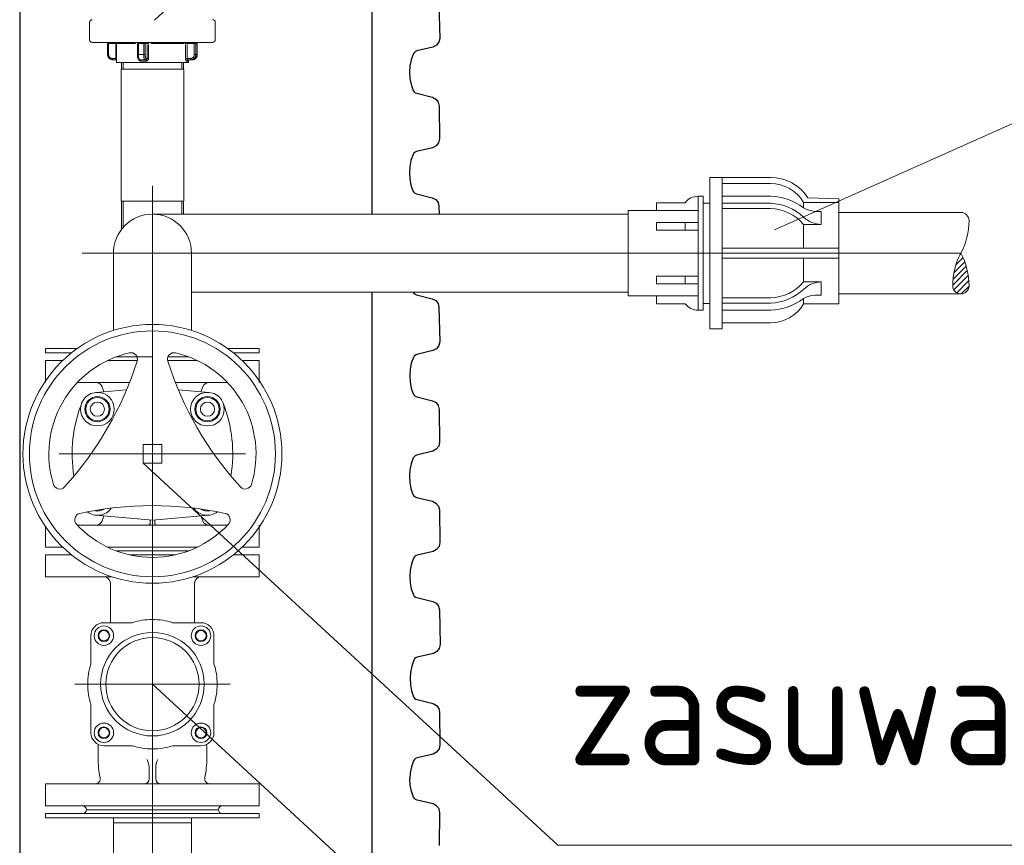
# Model space of a CAD drawing. Header units: millimetres. Extents: x 2060 to 2634, y 1467 to 1764.
# Tile 59 of 64: x 2550 to 2580, y 1614 to 1639. Entities that reach past the tile are written whole.
import ezdxf

# ---------------------------------------------------------------- set-up
doc = ezdxf.new("R2010")
doc.units = ezdxf.units.MM
doc.styles.add('ACDINTS', font='isocp.shx', dxfattribs={"height": 1})

msp = doc.modelspace()

# ---------------------------------------------------------------- linework, layer by layer
at = {"ltscale": 20}
for p, q in [((2560.515, 1661.92), (2560.515, 1633.457)), ((2560.515, 1631.045), (2560.515, 1567.515))]:
    msp.add_line(p, q, dxfattribs=at)
at = {"linetype": 'Continuous'}
for p, q in [((2549.639, 1655.692), (2549.631, 1574.957)), ((2562.584, 1639.964), (2562.608, 1638.891)), ((2562.581, 1638.774), (2562.505, 1638.677)), ((2562.608, 1638.891), (2562.581, 1638.774)), ((2561.82, 1638.448), (2561.793, 1638.407)), ((2561.856, 1638.48), (2561.82, 1638.448)), ((2561.901, 1638.5), (2561.856, 1638.48)), ((2562.397, 1638.618), (2561.901, 1638.5)), ((2562.505, 1638.677), (2562.397, 1638.618)), ((2561.728, 1638.227), (2561.69, 1638.039)), ((2561.793, 1638.407), (2561.728, 1638.227)), ((2561.69, 1638.039), (2561.679, 1637.848)), ((2561.679, 1637.848), (2561.69, 1637.654)), ((2561.69, 1637.654), (2561.722, 1637.463)), ((2561.722, 1637.463), (2561.787, 1637.281)), ((2561.787, 1637.281), (2561.814, 1637.241)), ((2561.814, 1637.241), (2561.851, 1637.211)), ((2561.851, 1637.211), (2561.897, 1637.192)), ((2561.897, 1637.192), (2562.386, 1637.07)), ((2562.386, 1637.07), (2562.491, 1637.014)), ((2562.491, 1637.014), (2562.562, 1636.918)), ((2562.562, 1636.918), (2562.589, 1636.8)), ((2562.589, 1636.8), (2562.601, 1635.784)), ((2562.601, 1635.784), (2562.573, 1635.666)), ((2562.39, 1635.511), (2561.893, 1635.392)), ((2562.498, 1635.569), (2562.39, 1635.511)), ((2562.573, 1635.666), (2562.498, 1635.569)), ((2561.721, 1635.119), (2561.683, 1634.932)), ((2561.786, 1635.3), (2561.721, 1635.119)), ((2561.812, 1635.341), (2561.786, 1635.3)), ((2561.849, 1635.372), (2561.812, 1635.341)), ((2561.893, 1635.392), (2561.849, 1635.372)), ((2561.683, 1634.932), (2561.672, 1634.74)), ((2561.672, 1634.74), (2561.682, 1634.546)), ((2561.682, 1634.546), (2561.715, 1634.355)), ((2561.715, 1634.355), (2561.779, 1634.174)), ((2561.779, 1634.174), (2561.807, 1634.133)), ((2561.807, 1634.133), (2561.844, 1634.103)), ((2561.844, 1634.103), (2561.889, 1634.084)), ((2561.889, 1634.084), (2562.378, 1633.962)), ((2562.378, 1633.962), (2562.485, 1633.909)), ((2562.485, 1633.909), (2562.557, 1633.819)), ((2562.557, 1633.819), (2562.584, 1633.704)), ((2562.584, 1633.704), (2562.589, 1633.457)), ((2561.788, 1631.045), (2561.809, 1631.016)), ((2561.809, 1631.016), (2561.846, 1630.985)), ((2561.846, 1630.985), (2561.891, 1630.966)), ((2561.891, 1630.966), (2562.38, 1630.844)), ((2562.38, 1630.844), (2562.487, 1630.791)), ((2562.487, 1630.791), (2562.559, 1630.701)), ((2562.559, 1630.701), (2562.586, 1630.586)), ((2562.586, 1630.586), (2562.611, 1629.514)), ((2562.583, 1629.396), (2562.507, 1629.299)), ((2562.611, 1629.514), (2562.583, 1629.396)), ((2561.796, 1629.029), (2561.731, 1628.849)), ((2561.822, 1629.07), (2561.796, 1629.029)), ((2561.859, 1629.102), (2561.822, 1629.07)), ((2561.903, 1629.122), (2561.859, 1629.102)), ((2562.399, 1629.24), (2561.903, 1629.122)), ((2562.507, 1629.299), (2562.399, 1629.24)), ((2561.731, 1628.849), (2561.692, 1628.661)), ((2561.692, 1628.661), (2561.682, 1628.47)), ((2561.682, 1628.47), (2561.692, 1628.276)), ((2561.692, 1628.276), (2561.725, 1628.085)), ((2561.725, 1628.085), (2561.789, 1627.903)), ((2561.789, 1627.903), (2561.816, 1627.863)), ((2561.816, 1627.863), (2561.854, 1627.833)), ((2561.854, 1627.833), (2561.899, 1627.814)), ((2561.899, 1627.814), (2562.388, 1627.692)), ((2562.388, 1627.692), (2562.494, 1627.636)), ((2562.494, 1627.636), (2562.564, 1627.54)), ((2562.564, 1627.54), (2562.591, 1627.422)), ((2562.591, 1627.422), (2562.603, 1626.406)), ((2562.576, 1626.288), (2562.5, 1626.191)), ((2562.603, 1626.406), (2562.576, 1626.288)), ((2561.851, 1625.994), (2561.815, 1625.963)), ((2561.896, 1626.014), (2561.851, 1625.994)), ((2562.392, 1626.132), (2561.896, 1626.014)), ((2562.5, 1626.191), (2562.392, 1626.132)), ((2561.724, 1625.741), (2561.685, 1625.554)), ((2561.789, 1625.922), (2561.724, 1625.741)), ((2561.815, 1625.963), (2561.789, 1625.922)), ((2561.685, 1625.554), (2561.674, 1625.362)), ((2561.674, 1625.362), (2561.685, 1625.168)), ((2561.685, 1625.168), (2561.717, 1624.977)), ((2561.717, 1624.977), (2561.782, 1624.796)), ((2561.782, 1624.796), (2561.809, 1624.755)), ((2561.809, 1624.755), (2561.847, 1624.725)), ((2561.847, 1624.725), (2561.892, 1624.706)), ((2561.892, 1624.706), (2562.381, 1624.584)), ((2562.381, 1624.584), (2562.491, 1624.53)), ((2562.491, 1624.53), (2562.571, 1624.438)), ((2562.571, 1624.438), (2562.603, 1624.323)), ((2562.603, 1624.323), (2562.615, 1623.307)), ((2562.615, 1623.307), (2562.588, 1623.189)), ((2562.404, 1623.033), (2561.908, 1622.915)), ((2562.512, 1623.092), (2562.404, 1623.033)), ((2562.588, 1623.189), (2562.512, 1623.092)), ((2561.735, 1622.642), (2561.697, 1622.454)), ((2561.801, 1622.822), (2561.735, 1622.642)), ((2561.827, 1622.864), (2561.801, 1622.822)), ((2561.863, 1622.895), (2561.827, 1622.864)), ((2561.908, 1622.915), (2561.863, 1622.895)), ((2561.697, 1622.454), (2561.686, 1622.263)), ((2561.686, 1622.263), (2561.697, 1622.069)), ((2561.697, 1622.069), (2561.729, 1621.878)), ((2561.729, 1621.878), (2561.794, 1621.696)), ((2561.794, 1621.696), (2561.821, 1621.656)), ((2561.821, 1621.656), (2561.859, 1621.626)), ((2561.859, 1621.626), (2561.904, 1621.607)), ((2561.904, 1621.607), (2562.393, 1621.485)), ((2562.393, 1621.485), (2562.499, 1621.432)), ((2562.499, 1621.432), (2562.571, 1621.342)), ((2562.571, 1621.342), (2562.599, 1621.227)), ((2562.599, 1621.227), (2562.623, 1620.154)), ((2562.52, 1619.94), (2562.412, 1619.881)), ((2562.595, 1620.036), (2562.52, 1619.94)), ((2562.623, 1620.154), (2562.595, 1620.036)), ((2561.808, 1619.67), (2561.743, 1619.49)), ((2561.834, 1619.711), (2561.808, 1619.67)), ((2561.871, 1619.743), (2561.834, 1619.711)), ((2561.915, 1619.763), (2561.871, 1619.743)), ((2562.412, 1619.881), (2561.915, 1619.763)), ((2561.705, 1619.302), (2561.694, 1619.111)), ((2561.743, 1619.49), (2561.705, 1619.302)), ((2561.694, 1619.111), (2561.705, 1618.917)), ((2561.705, 1618.917), (2561.737, 1618.725)), ((2561.737, 1618.725), (2561.801, 1618.544)), ((2561.801, 1618.544), (2561.829, 1618.504)), ((2561.829, 1618.504), (2561.866, 1618.473)), ((2561.866, 1618.473), (2561.912, 1618.455)), ((2561.912, 1618.455), (2562.401, 1618.333)), ((2562.401, 1618.333), (2562.506, 1618.277)), ((2562.506, 1618.277), (2562.577, 1618.18)), ((2562.577, 1618.18), (2562.604, 1618.063)), ((2562.604, 1618.063), (2562.616, 1617.047)), ((2562.588, 1616.929), (2562.512, 1616.832)), ((2562.616, 1617.047), (2562.588, 1616.929)), ((2561.801, 1616.562), (2561.736, 1616.382)), ((2561.827, 1616.603), (2561.801, 1616.562)), ((2561.864, 1616.635), (2561.827, 1616.603)), ((2561.908, 1616.655), (2561.864, 1616.635)), ((2562.405, 1616.773), (2561.908, 1616.655)), ((2562.512, 1616.832), (2562.405, 1616.773)), ((2561.736, 1616.382), (2561.698, 1616.194)), ((2561.698, 1616.194), (2561.687, 1616.003)), ((2561.698, 1615.811), (2561.687, 1616.003)), ((2561.736, 1615.624), (2561.698, 1615.811)), ((2561.801, 1615.443), (2561.736, 1615.624)), ((2561.827, 1615.402), (2561.801, 1615.443)), ((2561.864, 1615.371), (2561.827, 1615.402)), ((2561.908, 1615.351), (2561.864, 1615.371)), ((2562.405, 1615.233), (2561.908, 1615.351)), ((2562.512, 1615.174), (2562.405, 1615.233)), ((2562.588, 1615.077), (2562.512, 1615.174)), ((2562.616, 1614.959), (2562.588, 1615.077)), ((2562.604, 1613.943), (2562.616, 1614.959))]:
    msp.add_line(p, q, dxfattribs=at)
at = {"lineweight": 0}
for p, q in [((2566.607, 1651.258), (2553.798, 1639.457)), ((2551.793, 1639.387), (2551.793, 1638.847)), ((2555.673, 1639.387), (2555.673, 1638.847)), ((2555.593, 1638.767), (2551.873, 1638.767)), ((2552.348, 1638.727), (2552.348, 1638.387)), ((2552.376, 1638.727), (2552.349, 1638.727)), ((2552.378, 1638.404), (2552.378, 1638.71)), ((2552.39, 1638.727), (2552.589, 1638.727)), ((2552.6, 1638.704), (2552.6, 1638.29)), ((2552.602, 1638.727), (2552.623, 1638.727)), ((2552.623, 1638.727), (2552.623, 1638.147)), ((2553.213, 1638.727), (2552.625, 1638.727)), ((2553.295, 1638.727), (2553.27, 1638.727)), ((2553.27, 1638.727), (2553.27, 1638.387)), ((2553.297, 1638.404), (2553.297, 1638.71)), ((2553.456, 1638.727), (2553.306, 1638.727)), ((2553.465, 1638.71), (2553.465, 1638.404)), ((2553.51, 1638.727), (2553.468, 1638.727)), ((2553.511, 1638.404), (2553.511, 1638.71)), ((2553.514, 1638.727), (2553.566, 1638.727)), ((2553.569, 1638.727), (2553.609, 1638.727)), ((2553.569, 1638.704), (2553.569, 1638.29)), ((2553.612, 1638.29), (2553.612, 1638.704)), ((2554.728, 1638.727), (2553.683, 1638.727)), ((2554.757, 1638.704), (2554.757, 1638.29)), ((2554.759, 1638.727), (2554.802, 1638.727)), ((2554.804, 1638.29), (2554.804, 1638.704)), ((2554.815, 1638.727), (2555.015, 1638.727)), ((2555.026, 1638.71), (2555.026, 1638.404)), ((2555.073, 1638.727), (2555.029, 1638.727)), ((2555.074, 1638.404), (2555.074, 1638.71)), ((2555.116, 1638.727), (2555.077, 1638.727)), ((2555.118, 1638.727), (2555.118, 1638.727)), ((2555.118, 1638.727), (2555.118, 1638.387)), ((2555.118, 1638.71), (2555.118, 1638.404)), ((2585.531, 1638.599), (2572.953, 1632.97)), ((2552.348, 1638.387), (2552.349, 1638.372)), ((2552.376, 1638.387), (2552.349, 1638.387)), ((2552.349, 1638.372), (2552.351, 1638.356)), ((2552.351, 1638.356), (2552.355, 1638.341)), ((2552.355, 1638.341), (2552.36, 1638.326)), ((2552.36, 1638.326), (2552.367, 1638.312)), ((2552.367, 1638.312), (2552.375, 1638.299)), ((2552.375, 1638.299), (2552.384, 1638.286)), ((2552.379, 1638.38), (2552.378, 1638.387)), ((2552.379, 1638.372), (2552.379, 1638.38)), ((2552.381, 1638.364), (2552.379, 1638.372)), ((2552.382, 1638.356), (2552.381, 1638.364)), ((2552.385, 1638.349), (2552.382, 1638.356)), ((2552.384, 1638.286), (2552.394, 1638.275)), ((2552.387, 1638.341), (2552.385, 1638.349)), ((2552.391, 1638.334), (2552.387, 1638.341)), ((2552.394, 1638.327), (2552.391, 1638.334)), ((2552.398, 1638.321), (2552.394, 1638.327)), ((2552.394, 1638.275), (2552.405, 1638.264)), ((2552.403, 1638.314), (2552.398, 1638.321)), ((2552.407, 1638.308), (2552.403, 1638.314)), ((2552.405, 1638.264), (2552.418, 1638.255)), ((2552.413, 1638.303), (2552.407, 1638.308)), ((2552.418, 1638.297), (2552.413, 1638.303)), ((2552.424, 1638.292), (2552.418, 1638.297)), ((2552.418, 1638.255), (2552.431, 1638.246)), ((2552.43, 1638.288), (2552.424, 1638.292)), ((2552.437, 1638.283), (2552.43, 1638.288)), ((2552.431, 1638.246), (2552.445, 1638.24)), ((2552.444, 1638.28), (2552.437, 1638.283)), ((2552.451, 1638.277), (2552.444, 1638.28)), ((2552.445, 1638.24), (2552.459, 1638.234)), ((2552.458, 1638.274), (2552.451, 1638.277)), ((2552.465, 1638.272), (2552.458, 1638.274)), ((2552.459, 1638.234), (2552.474, 1638.231)), ((2552.472, 1638.27), (2552.465, 1638.272)), ((2552.48, 1638.269), (2552.472, 1638.27)), ((2552.474, 1638.231), (2552.49, 1638.228)), ((2552.487, 1638.268), (2552.48, 1638.269)), ((2552.495, 1638.267), (2552.487, 1638.268)), ((2552.49, 1638.228), (2552.505, 1638.227)), ((2552.595, 1638.267), (2552.5, 1638.267)), ((2552.505, 1638.227), (2552.602, 1638.227)), ((2552.6, 1638.267), (2552.6, 1638.265)), ((2552.6, 1638.265), (2552.6, 1638.262)), ((2552.6, 1638.262), (2552.6, 1638.26)), ((2552.6, 1638.26), (2552.6, 1638.257)), ((2552.6, 1638.257), (2552.6, 1638.255)), ((2552.6, 1638.255), (2552.6, 1638.252)), ((2552.6, 1638.252), (2552.6, 1638.25)), ((2552.6, 1638.25), (2552.6, 1638.247)), ((2552.6, 1638.247), (2552.6, 1638.245)), ((2552.6, 1638.245), (2552.6, 1638.243)), ((2552.6, 1638.243), (2552.6, 1638.241)), ((2552.6, 1638.241), (2552.6, 1638.239)), ((2552.6, 1638.239), (2552.6, 1638.237)), ((2552.6, 1638.237), (2552.6, 1638.236)), ((2552.6, 1638.236), (2552.6, 1638.234)), ((2552.6, 1638.234), (2552.6, 1638.233)), ((2552.6, 1638.233), (2552.601, 1638.232)), ((2552.601, 1638.232), (2552.601, 1638.231)), ((2552.601, 1638.231), (2552.601, 1638.23)), ((2552.601, 1638.23), (2552.601, 1638.229)), ((2552.601, 1638.229), (2552.601, 1638.228)), ((2552.601, 1638.228), (2552.601, 1638.228)), ((2552.601, 1638.228), (2552.602, 1638.228)), ((2552.602, 1638.267), (2552.623, 1638.267)), ((2552.602, 1638.228), (2552.602, 1638.227)), ((2552.608, 1638.227), (2552.602, 1638.227)), ((2552.614, 1638.225), (2552.608, 1638.227)), ((2552.619, 1638.223), (2552.614, 1638.225)), ((2552.623, 1638.221), (2552.619, 1638.223)), ((2552.623, 1638.147), (2554.843, 1638.147)), ((2552.777, 1638.147), (2552.777, 1637.937)), ((2552.829, 1638.147), (2552.829, 1637.937)), ((2553.295, 1638.387), (2553.27, 1638.387)), ((2553.27, 1638.375), (2553.27, 1638.387)), ((2553.27, 1638.362), (2553.27, 1638.375)), ((2553.271, 1638.35), (2553.27, 1638.362)), ((2553.272, 1638.338), (2553.271, 1638.35)), ((2553.274, 1638.326), (2553.272, 1638.338)), ((2553.275, 1638.314), (2553.274, 1638.326)), ((2553.277, 1638.303), (2553.275, 1638.314)), ((2553.28, 1638.293), (2553.277, 1638.303)), ((2553.283, 1638.283), (2553.28, 1638.293)), ((2553.286, 1638.274), (2553.283, 1638.283)), ((2553.289, 1638.265), (2553.286, 1638.274)), ((2553.294, 1638.256), (2553.289, 1638.265)), ((2553.3, 1638.247), (2553.294, 1638.256)), ((2553.298, 1638.377), (2553.297, 1638.387)), ((2553.298, 1638.367), (2553.298, 1638.377)), ((2553.298, 1638.356), (2553.298, 1638.367)), ((2553.299, 1638.346), (2553.298, 1638.356)), ((2553.3, 1638.336), (2553.299, 1638.346)), ((2553.301, 1638.326), (2553.3, 1638.336)), ((2553.304, 1638.243), (2553.3, 1638.247)), ((2553.302, 1638.317), (2553.301, 1638.326)), ((2553.303, 1638.308), (2553.302, 1638.317)), ((2553.305, 1638.299), (2553.303, 1638.308)), ((2553.309, 1638.238), (2553.304, 1638.243)), ((2553.306, 1638.29), (2553.305, 1638.299)), ((2553.306, 1638.387), (2553.456, 1638.387)), ((2553.308, 1638.282), (2553.306, 1638.29)), ((2553.31, 1638.274), (2553.308, 1638.282)), ((2553.315, 1638.234), (2553.309, 1638.238)), ((2553.312, 1638.267), (2553.31, 1638.274)), ((2553.31, 1638.238), (2553.312, 1638.234)), ((2553.314, 1638.261), (2553.312, 1638.267)), ((2553.312, 1638.234), (2553.313, 1638.23)), ((2553.313, 1638.23), (2553.315, 1638.227)), ((2553.316, 1638.254), (2553.314, 1638.261)), ((2553.322, 1638.231), (2553.315, 1638.234)), ((2553.315, 1638.227), (2553.317, 1638.224)), ((2553.319, 1638.249), (2553.316, 1638.254)), ((2553.317, 1638.224), (2553.319, 1638.22)), ((2553.321, 1638.244), (2553.319, 1638.249)), ((2553.319, 1638.22), (2553.321, 1638.217)), ((2553.324, 1638.24), (2553.321, 1638.244)), ((2553.321, 1638.217), (2553.324, 1638.214)), ((2553.331, 1638.228), (2553.322, 1638.231)), ((2553.326, 1638.236), (2553.324, 1638.24)), ((2553.324, 1638.214), (2553.326, 1638.211)), ((2553.329, 1638.233), (2553.326, 1638.236)), ((2553.326, 1638.211), (2553.329, 1638.208)), ((2553.332, 1638.231), (2553.329, 1638.233)), ((2553.329, 1638.208), (2553.331, 1638.206)), ((2553.34, 1638.227), (2553.331, 1638.228)), ((2553.331, 1638.206), (2553.334, 1638.203)), ((2553.334, 1638.229), (2553.332, 1638.231)), ((2553.337, 1638.228), (2553.334, 1638.229)), ((2553.334, 1638.203), (2553.337, 1638.201)), ((2553.34, 1638.227), (2553.337, 1638.228)), ((2553.337, 1638.201), (2553.34, 1638.199)), ((2553.503, 1638.227), (2553.34, 1638.227)), ((2553.34, 1638.199), (2553.343, 1638.197)), ((2553.343, 1638.197), (2553.346, 1638.195)), ((2553.346, 1638.195), (2553.35, 1638.194)), ((2553.35, 1638.194), (2553.353, 1638.192)), ((2553.353, 1638.192), (2553.356, 1638.191)), ((2553.356, 1638.191), (2553.36, 1638.19)), ((2553.36, 1638.19), (2553.363, 1638.189)), ((2553.363, 1638.189), (2553.367, 1638.188)), ((2553.367, 1638.188), (2553.371, 1638.188)), ((2553.371, 1638.188), (2553.374, 1638.188)), ((2553.374, 1638.188), (2553.378, 1638.187)), ((2553.527, 1638.187), (2553.385, 1638.187)), ((2553.465, 1638.387), (2553.465, 1638.377)), ((2553.465, 1638.377), (2553.465, 1638.367)), ((2553.465, 1638.367), (2553.466, 1638.356)), ((2553.466, 1638.356), (2553.466, 1638.346)), ((2553.466, 1638.346), (2553.467, 1638.336)), ((2553.467, 1638.336), (2553.468, 1638.326)), ((2553.51, 1638.387), (2553.468, 1638.387)), ((2553.468, 1638.326), (2553.469, 1638.317)), ((2553.469, 1638.317), (2553.47, 1638.307)), ((2553.47, 1638.307), (2553.471, 1638.298)), ((2553.471, 1638.298), (2553.473, 1638.29)), ((2553.473, 1638.29), (2553.474, 1638.282)), ((2553.474, 1638.282), (2553.476, 1638.274)), ((2553.476, 1638.274), (2553.478, 1638.267)), ((2553.478, 1638.267), (2553.48, 1638.26)), ((2553.48, 1638.26), (2553.482, 1638.254)), ((2553.482, 1638.254), (2553.484, 1638.249)), ((2553.484, 1638.249), (2553.486, 1638.244)), ((2553.486, 1638.244), (2553.488, 1638.24)), ((2553.488, 1638.24), (2553.491, 1638.236)), ((2553.491, 1638.236), (2553.493, 1638.233)), ((2553.493, 1638.233), (2553.495, 1638.231)), ((2553.495, 1638.231), (2553.498, 1638.229)), ((2553.498, 1638.229), (2553.5, 1638.228)), ((2553.5, 1638.228), (2553.503, 1638.227)), ((2553.503, 1638.227), (2553.528, 1638.227)), ((2553.511, 1638.38), (2553.511, 1638.387)), ((2553.511, 1638.372), (2553.511, 1638.38)), ((2553.512, 1638.364), (2553.511, 1638.372)), ((2553.512, 1638.356), (2553.512, 1638.364)), ((2553.513, 1638.349), (2553.512, 1638.356)), ((2553.513, 1638.341), (2553.513, 1638.349)), ((2553.514, 1638.334), (2553.513, 1638.341)), ((2553.515, 1638.327), (2553.514, 1638.334)), ((2553.516, 1638.321), (2553.515, 1638.327)), ((2553.517, 1638.314), (2553.516, 1638.321)), ((2553.519, 1638.308), (2553.517, 1638.314)), ((2553.52, 1638.303), (2553.519, 1638.308)), ((2553.521, 1638.297), (2553.52, 1638.303)), ((2553.523, 1638.292), (2553.521, 1638.297)), ((2553.525, 1638.288), (2553.523, 1638.292)), ((2553.526, 1638.283), (2553.525, 1638.288)), ((2553.528, 1638.28), (2553.526, 1638.283)), ((2553.53, 1638.277), (2553.528, 1638.28)), ((2553.53, 1638.228), (2553.528, 1638.227)), ((2553.532, 1638.274), (2553.53, 1638.277)), ((2553.533, 1638.228), (2553.53, 1638.228)), ((2553.534, 1638.272), (2553.532, 1638.274)), ((2553.535, 1638.228), (2553.533, 1638.228)), ((2553.535, 1638.27), (2553.534, 1638.272)), ((2553.537, 1638.269), (2553.535, 1638.27)), ((2553.538, 1638.229), (2553.535, 1638.228)), ((2553.535, 1638.187), (2553.54, 1638.188)), ((2553.539, 1638.268), (2553.537, 1638.269)), ((2553.541, 1638.23), (2553.538, 1638.229)), ((2553.541, 1638.267), (2553.539, 1638.268)), ((2553.54, 1638.188), (2553.545, 1638.188)), ((2553.543, 1638.231), (2553.541, 1638.23)), ((2553.567, 1638.267), (2553.543, 1638.267)), ((2553.545, 1638.232), (2553.543, 1638.231)), ((2553.548, 1638.233), (2553.545, 1638.232)), ((2553.545, 1638.188), (2553.55, 1638.189)), ((2553.55, 1638.234), (2553.548, 1638.233)), ((2553.552, 1638.236), (2553.55, 1638.234)), ((2553.55, 1638.189), (2553.554, 1638.19)), ((2553.554, 1638.237), (2553.552, 1638.236)), ((2553.556, 1638.239), (2553.554, 1638.237)), ((2553.554, 1638.19), (2553.559, 1638.192)), ((2553.558, 1638.241), (2553.556, 1638.239)), ((2553.56, 1638.243), (2553.558, 1638.241)), ((2553.559, 1638.192), (2553.564, 1638.194)), ((2553.562, 1638.245), (2553.56, 1638.243)), ((2553.563, 1638.247), (2553.562, 1638.245)), ((2553.564, 1638.25), (2553.563, 1638.247)), ((2553.565, 1638.252), (2553.564, 1638.25)), ((2553.564, 1638.194), (2553.568, 1638.196)), ((2553.566, 1638.255), (2553.565, 1638.252)), ((2553.567, 1638.257), (2553.566, 1638.255)), ((2553.568, 1638.26), (2553.567, 1638.257)), ((2553.569, 1638.267), (2553.568, 1638.265)), ((2553.568, 1638.265), (2553.568, 1638.262)), ((2553.568, 1638.262), (2553.568, 1638.26)), ((2553.568, 1638.196), (2553.573, 1638.198)), ((2553.569, 1638.267), (2553.609, 1638.267)), ((2553.573, 1638.198), (2553.577, 1638.201)), ((2553.577, 1638.201), (2553.581, 1638.204)), ((2553.581, 1638.204), (2553.585, 1638.207)), ((2553.585, 1638.207), (2553.589, 1638.211)), ((2553.589, 1638.211), (2553.592, 1638.215)), ((2553.592, 1638.215), (2553.596, 1638.219)), ((2553.596, 1638.219), (2553.599, 1638.223)), ((2553.599, 1638.223), (2553.601, 1638.227)), ((2553.601, 1638.227), (2553.604, 1638.232)), ((2553.604, 1638.232), (2553.606, 1638.237)), ((2553.606, 1638.237), (2553.608, 1638.242)), ((2553.608, 1638.242), (2553.609, 1638.247)), ((2553.609, 1638.247), (2553.61, 1638.252)), ((2553.61, 1638.252), (2553.611, 1638.257)), ((2553.611, 1638.262), (2553.612, 1638.267)), ((2553.611, 1638.257), (2553.611, 1638.262)), ((2554.637, 1637.937), (2554.637, 1638.147)), ((2554.689, 1638.147), (2554.689, 1637.937)), ((2554.757, 1638.267), (2554.758, 1638.262)), ((2554.758, 1638.262), (2554.758, 1638.257)), ((2554.758, 1638.257), (2554.758, 1638.252)), ((2554.758, 1638.252), (2554.758, 1638.247)), ((2554.758, 1638.247), (2554.759, 1638.242)), ((2554.759, 1638.267), (2554.802, 1638.267)), ((2554.759, 1638.242), (2554.76, 1638.237)), ((2554.76, 1638.237), (2554.761, 1638.232)), ((2554.761, 1638.232), (2554.761, 1638.228)), ((2554.761, 1638.228), (2554.762, 1638.223)), ((2554.762, 1638.223), (2554.764, 1638.219)), ((2554.764, 1638.219), (2554.765, 1638.215)), ((2554.765, 1638.215), (2554.766, 1638.211)), ((2554.766, 1638.211), (2554.767, 1638.207)), ((2554.767, 1638.207), (2554.769, 1638.204)), ((2554.769, 1638.204), (2554.77, 1638.201)), ((2554.77, 1638.201), (2554.772, 1638.198)), ((2554.772, 1638.198), (2554.773, 1638.196)), ((2554.773, 1638.196), (2554.775, 1638.194)), ((2554.775, 1638.194), (2554.777, 1638.192)), ((2554.777, 1638.192), (2554.778, 1638.19)), ((2554.778, 1638.19), (2554.78, 1638.189)), ((2554.78, 1638.189), (2554.782, 1638.188)), ((2554.782, 1638.188), (2554.783, 1638.188)), ((2554.783, 1638.188), (2554.785, 1638.187)), ((2554.824, 1638.187), (2554.787, 1638.187)), ((2554.804, 1638.265), (2554.804, 1638.267)), ((2554.805, 1638.262), (2554.804, 1638.265)), ((2554.805, 1638.26), (2554.805, 1638.262)), ((2554.805, 1638.257), (2554.805, 1638.26)), ((2554.805, 1638.255), (2554.805, 1638.257)), ((2554.806, 1638.252), (2554.805, 1638.255)), ((2554.807, 1638.25), (2554.806, 1638.252)), ((2554.807, 1638.247), (2554.807, 1638.25)), ((2554.808, 1638.245), (2554.807, 1638.247)), ((2554.809, 1638.243), (2554.808, 1638.245)), ((2554.809, 1638.241), (2554.809, 1638.243)), ((2554.81, 1638.239), (2554.809, 1638.241)), ((2554.905, 1638.267), (2554.81, 1638.267)), ((2554.811, 1638.237), (2554.81, 1638.239)), ((2554.812, 1638.236), (2554.811, 1638.237)), ((2554.813, 1638.234), (2554.812, 1638.236)), ((2554.814, 1638.233), (2554.813, 1638.234)), ((2554.815, 1638.232), (2554.814, 1638.233)), ((2554.816, 1638.231), (2554.815, 1638.232)), ((2554.817, 1638.23), (2554.816, 1638.231)), ((2554.819, 1638.229), (2554.817, 1638.23)), ((2554.82, 1638.228), (2554.819, 1638.229)), ((2554.821, 1638.228), (2554.82, 1638.228)), ((2554.822, 1638.228), (2554.821, 1638.228)), ((2554.823, 1638.227), (2554.822, 1638.228)), ((2554.823, 1638.227), (2554.92, 1638.227)), ((2554.825, 1638.187), (2554.826, 1638.188)), ((2554.826, 1638.188), (2554.826, 1638.188)), ((2554.826, 1638.188), (2554.827, 1638.188)), ((2554.827, 1638.188), (2554.828, 1638.189)), ((2554.827, 1638.188), (2554.827, 1638.188)), ((2554.828, 1638.189), (2554.828, 1638.19)), ((2554.828, 1638.19), (2554.829, 1638.19)), ((2554.828, 1638.189), (2554.828, 1638.189)), ((2554.829, 1638.191), (2554.83, 1638.192)), ((2554.829, 1638.19), (2554.829, 1638.191)), ((2554.83, 1638.193), (2554.831, 1638.194)), ((2554.83, 1638.192), (2554.83, 1638.193)), ((2554.83, 1638.193), (2554.83, 1638.193)), ((2554.831, 1638.197), (2554.832, 1638.198)), ((2554.831, 1638.196), (2554.831, 1638.197)), ((2554.831, 1638.194), (2554.831, 1638.196)), ((2554.832, 1638.207), (2554.833, 1638.209)), ((2554.832, 1638.201), (2554.833, 1638.202)), ((2554.832, 1638.199), (2554.832, 1638.201)), ((2554.832, 1638.198), (2554.832, 1638.199)), ((2554.833, 1638.209), (2554.834, 1638.21)), ((2554.833, 1638.207), (2554.834, 1638.209)), ((2554.833, 1638.205), (2554.833, 1638.207)), ((2554.833, 1638.204), (2554.833, 1638.205)), ((2554.833, 1638.202), (2554.833, 1638.204)), ((2554.834, 1638.21), (2554.836, 1638.213)), ((2554.834, 1638.209), (2554.834, 1638.211)), ((2554.836, 1638.213), (2554.839, 1638.217)), ((2554.839, 1638.217), (2554.845, 1638.222)), ((2554.843, 1638.221), (2554.843, 1638.147)), ((2554.845, 1638.222), (2554.849, 1638.224)), ((2554.849, 1638.224), (2554.854, 1638.226)), ((2554.854, 1638.226), (2554.859, 1638.227)), ((2554.859, 1638.227), (2554.865, 1638.227)), ((2554.917, 1638.268), (2554.91, 1638.267)), ((2554.925, 1638.269), (2554.917, 1638.268)), ((2554.92, 1638.227), (2554.93, 1638.228)), ((2554.962, 1638.227), (2554.92, 1638.227)), ((2554.933, 1638.27), (2554.925, 1638.269)), ((2554.93, 1638.228), (2554.94, 1638.229)), ((2554.94, 1638.272), (2554.933, 1638.27)), ((2554.947, 1638.274), (2554.94, 1638.272)), ((2554.94, 1638.229), (2554.95, 1638.231)), ((2554.954, 1638.277), (2554.947, 1638.274)), ((2554.95, 1638.231), (2554.96, 1638.233)), ((2554.961, 1638.28), (2554.954, 1638.277)), ((2554.96, 1638.233), (2554.969, 1638.236)), ((2554.968, 1638.284), (2554.961, 1638.28)), ((2554.977, 1638.228), (2554.962, 1638.227)), ((2554.972, 1638.228), (2554.962, 1638.227)), ((2554.975, 1638.288), (2554.968, 1638.284)), ((2554.969, 1638.236), (2554.979, 1638.24)), ((2554.982, 1638.229), (2554.972, 1638.228)), ((2554.981, 1638.292), (2554.975, 1638.288)), ((2554.992, 1638.231), (2554.977, 1638.228)), ((2554.979, 1638.24), (2554.988, 1638.244)), ((2554.987, 1638.297), (2554.981, 1638.292)), ((2554.992, 1638.231), (2554.982, 1638.229)), ((2554.992, 1638.303), (2554.987, 1638.297)), ((2554.988, 1638.244), (2554.997, 1638.249)), ((2554.997, 1638.308), (2554.992, 1638.303)), ((2555.007, 1638.234), (2554.992, 1638.231)), ((2555.002, 1638.233), (2554.992, 1638.231)), ((2555.002, 1638.314), (2554.997, 1638.308)), ((2554.997, 1638.249), (2555.006, 1638.254)), ((2555.007, 1638.321), (2555.002, 1638.314)), ((2555.012, 1638.236), (2555.002, 1638.233)), ((2555.006, 1638.254), (2555.014, 1638.261)), ((2555.011, 1638.328), (2555.007, 1638.321)), ((2555.022, 1638.24), (2555.007, 1638.234)), ((2555.014, 1638.335), (2555.011, 1638.328)), ((2555.021, 1638.24), (2555.012, 1638.236)), ((2555.017, 1638.342), (2555.014, 1638.335)), ((2555.014, 1638.261), (2555.022, 1638.267)), ((2555.02, 1638.349), (2555.017, 1638.342)), ((2555.022, 1638.357), (2555.02, 1638.349)), ((2555.03, 1638.244), (2555.021, 1638.24)), ((2555.024, 1638.364), (2555.022, 1638.357)), ((2555.022, 1638.267), (2555.029, 1638.274)), ((2555.036, 1638.246), (2555.022, 1638.24)), ((2555.025, 1638.372), (2555.024, 1638.364)), ((2555.026, 1638.38), (2555.025, 1638.372)), ((2555.026, 1638.387), (2555.026, 1638.38)), ((2555.073, 1638.387), (2555.029, 1638.387)), ((2555.029, 1638.274), (2555.036, 1638.282)), ((2555.039, 1638.249), (2555.03, 1638.244)), ((2555.036, 1638.282), (2555.042, 1638.29)), ((2555.049, 1638.255), (2555.036, 1638.246)), ((2555.048, 1638.254), (2555.039, 1638.249)), ((2555.042, 1638.29), (2555.048, 1638.299)), ((2555.048, 1638.299), (2555.054, 1638.308)), ((2555.056, 1638.26), (2555.048, 1638.254)), ((2555.061, 1638.264), (2555.049, 1638.255)), ((2555.054, 1638.308), (2555.058, 1638.317)), ((2555.064, 1638.267), (2555.056, 1638.26)), ((2555.058, 1638.317), (2555.063, 1638.326)), ((2555.073, 1638.275), (2555.061, 1638.264)), ((2555.063, 1638.326), (2555.066, 1638.336)), ((2555.072, 1638.274), (2555.064, 1638.267)), ((2555.066, 1638.336), (2555.069, 1638.346)), ((2555.069, 1638.346), (2555.071, 1638.356)), ((2555.071, 1638.356), (2555.073, 1638.367)), ((2555.079, 1638.282), (2555.072, 1638.274)), ((2555.073, 1638.367), (2555.074, 1638.377)), ((2555.083, 1638.286), (2555.073, 1638.275)), ((2555.074, 1638.377), (2555.074, 1638.387)), ((2555.077, 1638.387), (2555.116, 1638.387)), ((2555.085, 1638.29), (2555.079, 1638.282)), ((2555.092, 1638.299), (2555.083, 1638.286)), ((2555.091, 1638.298), (2555.085, 1638.29)), ((2555.097, 1638.307), (2555.091, 1638.298)), ((2555.1, 1638.312), (2555.092, 1638.299)), ((2555.101, 1638.317), (2555.097, 1638.307)), ((2555.107, 1638.326), (2555.1, 1638.312)), ((2555.106, 1638.326), (2555.101, 1638.317)), ((2555.109, 1638.336), (2555.106, 1638.326)), ((2555.112, 1638.341), (2555.107, 1638.326)), ((2555.112, 1638.346), (2555.109, 1638.336)), ((2555.115, 1638.356), (2555.112, 1638.341)), ((2555.115, 1638.356), (2555.112, 1638.346)), ((2555.118, 1638.372), (2555.115, 1638.356)), ((2555.116, 1638.367), (2555.115, 1638.356)), ((2555.117, 1638.377), (2555.116, 1638.367)), ((2555.118, 1638.387), (2555.117, 1638.377)), ((2555.118, 1638.387), (2555.118, 1638.387)), ((2555.118, 1638.387), (2555.118, 1638.372)), ((2552.767, 1637.937), (2554.699, 1637.937)), ((2552.767, 1633.857), (2552.767, 1637.937)), ((2554.699, 1633.857), (2554.699, 1637.937)), ((2570.95, 1634.593), (2570.95, 1629.91)), ((2571.331, 1634.593), (2570.95, 1634.593)), ((2571.331, 1629.91), (2571.331, 1634.593)), ((2572.828, 1634.593), (2571.331, 1634.593)), ((2572.828, 1634.403), (2571.331, 1634.403)), ((2570.591, 1634.011), (2570.591, 1630.491)), ((2570.751, 1634.011), (2570.591, 1634.011)), ((2570.751, 1630.491), (2570.751, 1634.011)), ((2571.331, 1634.013), (2572.837, 1634.013)), ((2574.944, 1633.932), (2573.984, 1633.966)), ((2574.944, 1633.821), (2574.944, 1633.932)), ((2554.699, 1633.857), (2552.767, 1633.857)), ((2552.777, 1632.987), (2552.777, 1633.857)), ((2552.829, 1633.857), (2552.829, 1633.05)), ((2554.637, 1633.457), (2554.637, 1633.857)), ((2554.689, 1633.457), (2554.689, 1633.857)), ((2569.311, 1633.811), (2570.191, 1633.811)), ((2569.311, 1633.811), (2569.311, 1633.571)), ((2570.951, 1633.801), (2570.751, 1633.801)), ((2571.331, 1633.794), (2572.832, 1633.794)), ((2571.331, 1633.635), (2572.828, 1633.635)), ((2573.851, 1633.821), (2573.851, 1633.653)), ((2574.944, 1633.821), (2573.851, 1633.821)), ((2574.944, 1630.682), (2574.944, 1633.821)), ((2553.733, 1633.457), (2568.431, 1633.457)), ((2568.431, 1633.571), (2568.431, 1630.931)), ((2569.111, 1633.571), (2568.431, 1633.571)), ((2568.431, 1633.457), (2568.431, 1631.045)), ((2569.311, 1633.571), (2569.111, 1633.571)), ((2569.311, 1633.571), (2570.591, 1633.571)), ((2574.199, 1633.544), (2574.398, 1633.544)), ((2574.398, 1633.544), (2574.398, 1633.141)), ((2574.944, 1633.511), (2578.709, 1633.511)), ((2570.591, 1633.201), (2569.311, 1633.201)), ((2569.311, 1633.201), (2569.311, 1632.961)), ((2570.191, 1633.201), (2570.191, 1632.961)), ((2573.851, 1633.141), (2573.851, 1632.406)), ((2574.398, 1633.141), (2573.851, 1633.141)), ((2569.311, 1632.961), (2570.591, 1632.961)), ((2571.331, 1632.406), (2574.944, 1632.406)), ((2552.527, 1632.251), (2552.527, 1629.865)), ((2554.939, 1632.251), (2554.939, 1629.865)), ((2568.431, 1632.251), (2578.709, 1632.251)), ((2574.944, 1632.097), (2571.331, 1632.097)), ((2573.851, 1632.097), (2573.851, 1631.362)), ((2578.56, 1631.899), (2578.776, 1632.115)), ((2578.682, 1632.2), (2578.718, 1632.235)), ((2578.467, 1631.45), (2578.872, 1631.855)), ((2578.498, 1631.659), (2578.828, 1631.988)), ((2569.311, 1631.541), (2570.591, 1631.541)), ((2569.311, 1631.301), (2569.311, 1631.541)), ((2570.191, 1631.301), (2570.191, 1631.541)), ((2578.457, 1631.262), (2578.909, 1631.713)), ((2578.491, 1631.117), (2578.937, 1631.563)), ((2570.591, 1631.301), (2569.311, 1631.301)), ((2574.398, 1631.362), (2573.851, 1631.362)), ((2574.398, 1630.959), (2574.398, 1631.362)), ((2578.58, 1631.027), (2578.955, 1631.403)), ((2578.722, 1630.992), (2578.961, 1631.231)), ((2568.431, 1631.045), (2554.939, 1631.045)), ((2568.431, 1630.931), (2569.111, 1630.931)), ((2569.111, 1630.931), (2569.311, 1630.931)), ((2569.311, 1630.931), (2569.311, 1630.691)), ((2569.311, 1630.931), (2570.594, 1630.931)), ((2571.331, 1630.868), (2572.828, 1630.868)), ((2573.851, 1630.85), (2573.851, 1630.682)), ((2574.199, 1630.959), (2574.398, 1630.959)), ((2574.944, 1630.991), (2578.709, 1630.991)), ((2569.311, 1630.691), (2570.191, 1630.691)), ((2570.951, 1630.701), (2570.751, 1630.701)), ((2571.331, 1630.709), (2572.832, 1630.709)), ((2573.851, 1630.682), (2574.944, 1630.682)), ((2570.591, 1630.491), (2570.751, 1630.491)), ((2571.331, 1630.49), (2572.837, 1630.49)), ((2572.828, 1630.1), (2571.331, 1630.1)), ((2570.95, 1629.91), (2571.331, 1629.91)), ((2550.433, 1629.304), (2550.433, 1629.171)), ((2566.254, 1613.962), (2553.445, 1625.763)), ((2552.62, 1623.051), (2553.733, 1623.051)), ((2566.542, 1607.13), (2553.733, 1618.931)), ((2550.433, 1614.799), (2550.433, 1614.931)), ((2552.527, 1614.651), (2552.527, 1614.799)), ((2554.939, 1614.651), (2554.939, 1614.799)), ((2552.527, 1578.197), (2552.527, 1614.651)), ((2552.527, 1614.651), (2554.939, 1614.651)), ((2554.94, 1578.197), (2554.939, 1614.651)), ((2606.727, 1613.962), (2566.254, 1613.962))]:
    msp.add_line(p, q, dxfattribs=at)
at = {"lineweight": 0, "ltscale": 2}
for p, q in [((2553.734, 1578.197), (2553.733, 1634.331)), ((2551.565, 1632.251), (2573.421, 1632.251)), ((2553.733, 1626.051), (2553.733, 1629.451)), ((2553.733, 1626.051), (2553.733, 1629.451)), ((2552.934, 1628.032), (2551.988, 1627.95)), ((2554.533, 1628.032), (2555.479, 1627.95)), ((2554.533, 1628.032), (2555.479, 1627.95)), ((2550.854, 1626.051), (2556.613, 1626.051)), ((2553.733, 1624.001), (2551.988, 1624.153)), ((2553.733, 1624.001), (2551.988, 1624.153)), ((2553.733, 1624.001), (2551.988, 1624.153)), ((2553.733, 1624.001), (2555.479, 1624.153)), ((2553.733, 1624.001), (2555.479, 1624.153)), ((2553.733, 1624.001), (2555.479, 1624.153)), ((2553.733, 1624.001), (2555.479, 1624.153)), ((2553.733, 1614.811), (2553.733, 1623.291)), ((2550.433, 1622.931), (2551.23, 1622.931)), ((2550.433, 1622.251), (2550.433, 1622.931)), ((2552.62, 1623.051), (2554.847, 1623.051)), ((2553.022, 1622.931), (2553.733, 1622.931)), ((2554.444, 1622.931), (2553.733, 1622.931)), ((2557.033, 1622.931), (2556.237, 1622.931)), ((2557.033, 1622.251), (2557.033, 1622.931)), ((2550.433, 1622.251), (2552.484, 1622.251)), ((2552.433, 1622.051), (2552.433, 1620.842)), ((2557.033, 1622.251), (2554.982, 1622.251)), ((2555.033, 1622.051), (2555.033, 1620.842)), ((2552.233, 1620.831), (2553.109, 1620.831)), ((2555.233, 1620.831), (2554.358, 1620.831)), ((2551.833, 1619.556), (2551.833, 1620.431)), ((2555.633, 1619.556), (2555.633, 1620.431)), ((2551.333, 1618.931), (2556.133, 1618.931)), ((2551.833, 1617.431), (2551.833, 1618.307)), ((2555.633, 1617.431), (2555.633, 1618.307)), ((2552.233, 1617.031), (2553.109, 1617.031)), ((2555.233, 1617.031), (2554.358, 1617.031)), ((2553.633, 1616.011), (2553.633, 1616.331)), ((2553.833, 1616.011), (2553.833, 1616.331)), ((2550.433, 1615.171), (2550.433, 1615.851)), ((2550.433, 1615.851), (2551.959, 1615.851)), ((2551.959, 1615.851), (2553.733, 1615.851)), ((2555.508, 1615.851), (2553.733, 1615.851)), ((2557.033, 1615.851), (2555.508, 1615.851)), ((2557.033, 1615.171), (2557.033, 1615.851)), ((2550.433, 1615.171), (2551.573, 1615.171)), ((2551.573, 1615.171), (2553.733, 1615.171)), ((2551.693, 1615.051), (2555.773, 1615.051)), ((2555.893, 1615.171), (2553.733, 1615.171)), ((2557.033, 1615.171), (2555.893, 1615.171))]:
    msp.add_line(p, q, dxfattribs=at)
at = {"lineweight": 0, "ltscale": 0.5}
for p, q in [((2550.433, 1629.304), (2551.406, 1629.304)), ((2550.433, 1629.304), (2550.433, 1629.211)), ((2550.433, 1629.171), (2551.23, 1629.171)), ((2552.62, 1629.051), (2553.255, 1629.051)), ((2552.62, 1629.051), (2553.733, 1629.051)), ((2553.022, 1629.171), (2553.117, 1629.171)), ((2554.847, 1629.051), (2554.211, 1629.051)), ((2554.847, 1629.051), (2554.211, 1629.051)), ((2554.35, 1629.171), (2554.444, 1629.171)), ((2557.033, 1629.304), (2556.061, 1629.304)), ((2556.237, 1629.171), (2557.033, 1629.171)), ((2557.033, 1629.304), (2557.033, 1629.171)), ((2550.433, 1628.931), (2550.958, 1628.931)), ((2550.433, 1628.931), (2550.433, 1628.251)), ((2552.339, 1628.931), (2553.264, 1628.931)), ((2555.128, 1628.931), (2554.202, 1628.931)), ((2557.033, 1628.931), (2556.509, 1628.931)), ((2557.033, 1628.931), (2557.033, 1628.251)), ((2551.41, 1628.251), (2553.023, 1628.251)), ((2552.181, 1628.12), (2552.235, 1627.971)), ((2556.057, 1628.251), (2554.443, 1628.251)), ((2555.286, 1628.12), (2555.231, 1627.971)), ((2551.41, 1623.851), (2553.733, 1623.851)), ((2552.181, 1623.983), (2552.235, 1624.132)), ((2553.658, 1623.891), (2553.658, 1624.008)), ((2556.057, 1623.851), (2553.733, 1623.851)), ((2553.808, 1623.891), (2553.808, 1624.008)), ((2555.286, 1623.983), (2555.231, 1624.132)), ((2557.033, 1623.171), (2557.033, 1623.851)), ((2550.433, 1623.171), (2550.433, 1623.791)), ((2550.433, 1623.171), (2550.958, 1623.171)), ((2552.339, 1623.171), (2553.733, 1623.171)), ((2552.62, 1623.051), (2553.733, 1623.051)), ((2555.128, 1623.171), (2553.733, 1623.171)), ((2554.847, 1623.051), (2553.733, 1623.051)), ((2557.033, 1623.171), (2556.509, 1623.171)), ((2551.693, 1615.051), (2553.733, 1615.051)), ((2555.773, 1615.051), (2553.733, 1615.051)), ((2550.433, 1614.931), (2557.033, 1614.931)), ((2550.433, 1614.799), (2550.433, 1614.891)), ((2550.433, 1614.799), (2553.733, 1614.799)), ((2557.033, 1614.799), (2553.733, 1614.799)), ((2557.033, 1614.799), (2557.033, 1614.931))]:
    msp.add_line(p, q, dxfattribs=at)
at = {"lineweight": 0}
msp.add_lwpolyline([(2553.445, 1626.339), (2553.445, 1625.763), (2554.021, 1625.763), (2554.021, 1626.339)], close=True, dxfattribs=at)
at = {"lineweight": 0, "ltscale": 2}
for centre, radius in [((2553.733, 1626.051), 4), ((2553.733, 1626.051), 3.8), ((2552.033, 1627.431), 0.52), ((2552.033, 1627.431), 0.389), ((2555.433, 1627.431), 0.52), ((2555.433, 1627.431), 0.389), ((2552.033, 1627.431), 0.36), ((2552.033, 1627.431), 0.22), ((2555.433, 1627.431), 0.36), ((2555.433, 1627.431), 0.22), ((2552.233, 1620.431), 0.3), ((2552.233, 1620.431), 0.18), ((2552.233, 1620.431), 0.16), ((2553.733, 1618.931), 1.6), ((2555.233, 1620.431), 0.3), ((2555.233, 1620.431), 0.18), ((2555.233, 1620.431), 0.16), ((2552.233, 1617.431), 0.3), ((2552.233, 1617.431), 0.18), ((2552.233, 1617.431), 0.16), ((2555.233, 1617.431), 0.3), ((2555.233, 1617.431), 0.18), ((2555.233, 1617.431), 0.16)]:
    msp.add_circle(centre, radius, dxfattribs=at)
at = {"lineweight": 0}
for centre, radius, start, end in [((2551.873, 1639.387), 0.08, 90, 180), ((2555.593, 1639.387), 0.08, 0, 90), ((2551.873, 1638.847), 0.08, 180, 270), ((2552.308, 1638.727), 0.04, 0, 90), ((2552.583, 1638.727), 0.04, 0, 90), ((2553.23, 1638.727), 0.04, 0, 90), ((2555.158, 1638.727), 0.04, 90, 180), ((2555.593, 1638.847), 0.08, 270, 0), ((2572.828, 1633.214), 1.379, 33.027, 90), ((2572.828, 1633.214), 1.189, 30.6638, 90), ((2570.591, 1633.511), 0.5, 90, 143.1301), ((2572.76, 1632.189), 1.826, 53.3194, 87.5969), ((2572.76, 1632.189), 1.448, 41.1159, 87.3012), ((2572.76, 1632.189), 1.607, 47.2466, 87.4382), ((2574.299, 1634.474), 0.935, 241.405, 263.9178), ((2553.733, 1632.251), 1.206, 0, 180), ((2574.401, 1633.919), 0.778, 225.0103, 269.765), ((2578.709, 1633.259), 0.252, 0, 90), ((2576.819, 1633.259), 2.142, 331.9275, 0), ((2580.599, 1631.243), 2.142, 151.9275, 180), ((2576.819, 1631.243), 2.142, 0, 28.0725), ((2572.76, 1632.314), 1.448, 272.6988, 318.8841), ((2574.401, 1630.584), 0.778, 90.235, 134.9897), ((2578.709, 1631.243), 0.252, 180, 270), ((2578.709, 1631.243), 0.252, 270, 0), ((2572.76, 1632.314), 1.607, 272.5618, 312.7534), ((2572.76, 1632.314), 1.826, 272.4031, 306.6806), ((2574.299, 1630.029), 0.935, 96.0822, 118.595), ((2570.591, 1630.991), 0.5, 216.8699, 270), ((2572.828, 1631.289), 1.189, 270, 329.3362)]:
    msp.add_arc(centre, radius, start, end, dxfattribs=at)
at = {"lineweight": 0, "ltscale": 2}
for centre, radius, start, end in [((2553.733, 1626.051), 3.2, 102.7818, 197.2182), ((2553.07, 1628.977), 0.2, 342.3191, 102.7818), ((2554.397, 1628.977), 0.2, 77.2182, 197.6809), ((2553.733, 1626.051), 3.2, 342.7818, 77.2182), ((2543.237, 1632.111), 10.52, 317.6809, 342.3191), ((2564.23, 1632.111), 10.52, 197.6809, 222.3191), ((2555.574, 1626.051), 4.32, 158.7057, 189.1462), ((2551.893, 1626.051), 4.32, 350.8538, 21.2943), ((2550.868, 1625.163), 0.2, 197.2182, 317.6809), ((2556.599, 1625.163), 0.2, 222.3191, 342.7818), ((2553.733, 1613.931), 10.52, 77.6809, 102.3191), ((2551.532, 1624.014), 0.2, 102.3191, 222.7818), ((2552.033, 1624.671), 0.52, 232.8675, 325.1216), ((2552.033, 1624.671), 0.389, 254.734, 303.2551), ((2552.033, 1624.671), 0.36, 268.4475, 289.5416), ((2555.433, 1624.671), 0.52, 214.8784, 307.1325), ((2555.433, 1624.671), 0.389, 236.7449, 285.266), ((2555.433, 1624.671), 0.36, 250.4584, 271.5525), ((2555.935, 1624.014), 0.2, 317.2182, 77.6809), ((2553.733, 1626.051), 3.2, 222.7818, 317.2182), ((2552.233, 1622.051), 0.2, 0, 90), ((2555.233, 1622.051), 0.2, 90, 180), ((2552.233, 1620.431), 0.4, 90, 180), ((2553.733, 1618.931), 2, 90, 108.1949), ((2553.733, 1618.931), 2, 71.8051, 90), ((2555.233, 1620.431), 0.4, 0, 90), ((2553.733, 1618.931), 1.44, 90, 180), ((2553.733, 1618.931), 1.44, 0, 90), ((2553.733, 1618.931), 2, 161.8051, 180), ((2553.733, 1618.931), 2, 0, 18.1949), ((2553.733, 1618.931), 2, 180, 198.1949), ((2553.733, 1618.931), 1.44, 180, 270), ((2553.733, 1618.931), 1.44, 270, 0), ((2553.733, 1618.931), 2, 341.8051, 0), ((2552.233, 1617.431), 0.4, 180, 270), ((2555.233, 1617.431), 0.4, 270, 0), ((2553.733, 1618.931), 2, 251.8051, 270), ((2553.733, 1618.931), 2, 270, 288.1949), ((2555.053, 1616.651), 3, 180, 191.685), ((2553.033, 1616.331), 0.6, 0, 27.4792), ((2554.433, 1616.331), 0.6, 152.5208, 180), ((2552.413, 1616.651), 3, 348.315, 0), ((2551.959, 1616.011), 0.16, 270, 11.685), ((2553.473, 1616.011), 0.16, 270, 0), ((2553.993, 1616.011), 0.16, 180, 270), ((2555.508, 1616.011), 0.16, 168.315, 270), ((2551.573, 1615.051), 0.12, 0, 90), ((2555.893, 1615.051), 0.12, 90, 180)]:
    msp.add_arc(centre, radius, start, end, dxfattribs=at)
at = {"lineweight": 0, "ltscale": 0.5}
for centre, radius, start, end in [((2551.993, 1628.051), 0.2, 20, 90), ((2555.473, 1628.051), 0.2, 90, 160), ((2551.993, 1624.051), 0.2, 270, 340), ((2553.618, 1623.891), 0.04, 270, 0), ((2553.848, 1623.891), 0.04, 180, 270), ((2555.473, 1624.051), 0.2, 200, 270), ((2551.573, 1615.051), 0.12, 270, 0), ((2555.893, 1615.051), 0.12, 180, 270)]:
    msp.add_arc(centre, radius, start, end, dxfattribs=at)
at = {"lineweight": 0}
for centre, ratio, start_param, end_param in [((2552.368, 1638.727), 0.250323, -1.492257, -0.07854), ((2552.59, 1638.727), 0.250323, -1.503934, -0.300413), ((2553.285, 1638.727), 0.309213, -1.492257, -0.07854), ((2553.457, 1638.727), 0.19049, -1.492257, -0.07854), ((2553.55, 1638.727), 0.968162, 0.07854, 1.492257), ((2553.607, 1638.727), 0.968162, 0.07854, 1.492257), ((2553.607, 1638.727), 0.109696, -1.492257, -0.07854), ((2554.794, 1638.727), 0.922569, 0.07854, 1.492257), ((2554.794, 1638.727), 0.250323, -1.492257, -0.07854), ((2555.016, 1638.727), 0.250323, -1.492257, -0.07854), ((2555.112, 1638.727), 0.950993, 0.07854, 1.492257), ((2555.157, 1638.727), 0.981689, 0.07854, 1.492257), ((2552.505, 1638.267), 0.250323, 1.649336, 3.063053), ((2553.365, 1638.187), 0.320372, -1.492257, -0.07854), ((2553.503, 1638.267), 0.968162, 3.220132, 4.633849), ((2553.528, 1638.187), 0.178936, -1.492257, -0.07854), ((2554.823, 1638.187), 0.947292, 0.07854, 1.492257), ((2554.865, 1638.187), 0.983861, 0.07854, 1.492257), ((2554.92, 1638.267), 0.250323, 1.649336, 3.063053)]:
    msp.add_ellipse(centre, major_axis=(0, 0.04), ratio=ratio, start_param=start_param, end_param=end_param, dxfattribs=at)
at = {"lineweight": 0, "ltscale": 2, "extrusion": (0, 0, -1)}
msp.add_ellipse((2552.433, 1616.651), major_axis=(0, 2.146), ratio=0.177089, start_param=4.712389, end_param=4.909007, dxfattribs=at)
at = {"lineweight": 0, "ltscale": 2}
msp.add_ellipse((2555.033, 1616.651), major_axis=(0, 2.146), ratio=0.177089, start_param=4.712389, end_param=4.909007, dxfattribs=at)

# ---------------------------------------------------------------- texts
at = {"lineweight": 0, "style": 'ACDINTS'}
msp.add_text('zasuwa odcinajaca', height=3.5, dxfattribs=at).set_placement((2566.574, 1616.423))

doc.saveas('drawing.dxf')
